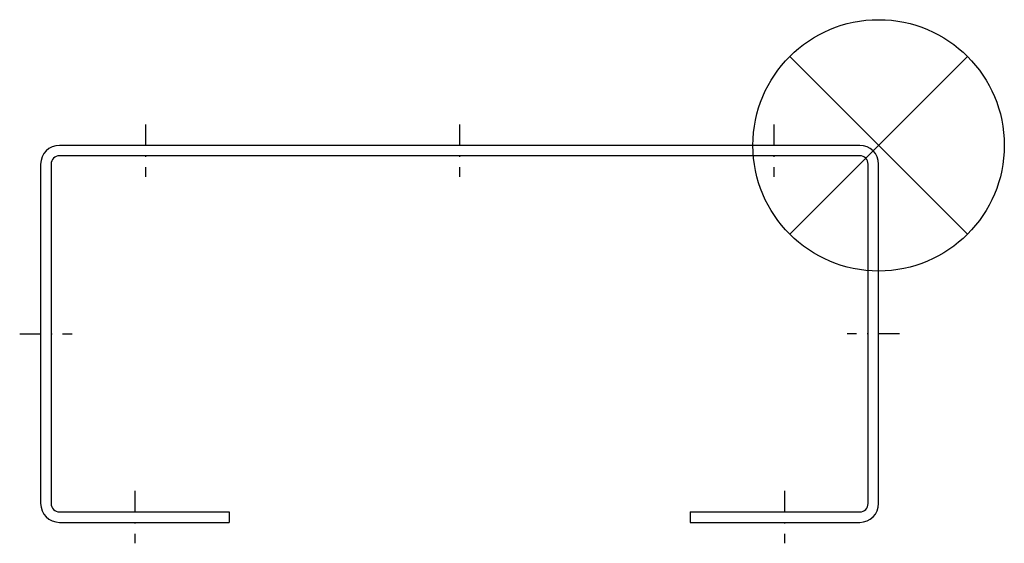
# Model space of a CAD drawing. Header units: millimetres. Extents: x 109 to 344, y 41 to 166.
import ezdxf

# ---------------------------------------------------------------- set-up
doc = ezdxf.new("R2010")
doc.units = ezdxf.units.MM
doc.linetypes.add('STRICHPUNKT', pattern=[1.025, 0.5, -0.25, 0.025, -0.25])

# ---------------------------------------------------------------- blocks, each defined once
blk = doc.blocks.new('ZOP')
at = {"color": 6}
for p, q in [((21.21, 21.21), (-21.21, -21.21)), ((-21.21, 21.21), (21.21, -21.21))]:
    blk.add_line(p, q, dxfattribs=at)
blk.add_circle((0, 0), 30, dxfattribs=at)

msp = doc.modelspace()

# ---------------------------------------------------------------- linework, layer by layer
at = {"linetype": 'STRICHPUNKT', "ltscale": 10}
for p, q in [((138.66, 140.59), (138.66, 128.09)), ((213.66, 140.59), (213.66, 128.09)), ((288.66, 140.59), (288.66, 128.09)), ((108.66, 90.59), (121.16, 90.59)), ((318.66, 90.59), (306.16, 90.59)), ((136.16, 53.09), (136.16, 40.59)), ((291.16, 53.09), (291.16, 40.59))]:
    msp.add_line(p, q, dxfattribs=at)
for p, q in [((309.16, 135.59), (118.16, 135.59)), ((309.16, 133.09), (118.16, 133.09)), ((113.66, 131.09), (113.66, 50.09)), ((116.16, 131.09), (116.16, 50.09)), ((311.16, 50.09), (311.16, 131.09)), ((313.66, 50.09), (313.66, 131.09)), ((118.16, 48.09), (158.66, 48.09)), ((158.66, 48.09), (158.66, 45.59)), ((268.66, 48.09), (268.66, 45.59)), ((268.66, 48.09), (309.16, 48.09)), ((118.16, 45.59), (158.66, 45.59)), ((268.66, 45.59), (309.16, 45.59))]:
    msp.add_line(p, q)
for centre, radius, start, end in [((118.16, 131.09), 4.5, 90, 180), ((309.16, 131.09), 4.5, 0, 90), ((118.16, 131.09), 2, 90, 180), ((309.16, 131.09), 2, 0, 90), ((118.16, 50.09), 4.5, 180, 270), ((118.16, 50.09), 2, 180, 270), ((309.16, 50.09), 2, 270, 0), ((309.16, 50.09), 4.5, 270, 0)]:
    msp.add_arc(centre, radius, start, end)

# ---------------------------------------------------------------- block references
msp.add_blockref('ZOP', (313.66, 135.59))

doc.saveas('drawing.dxf')
